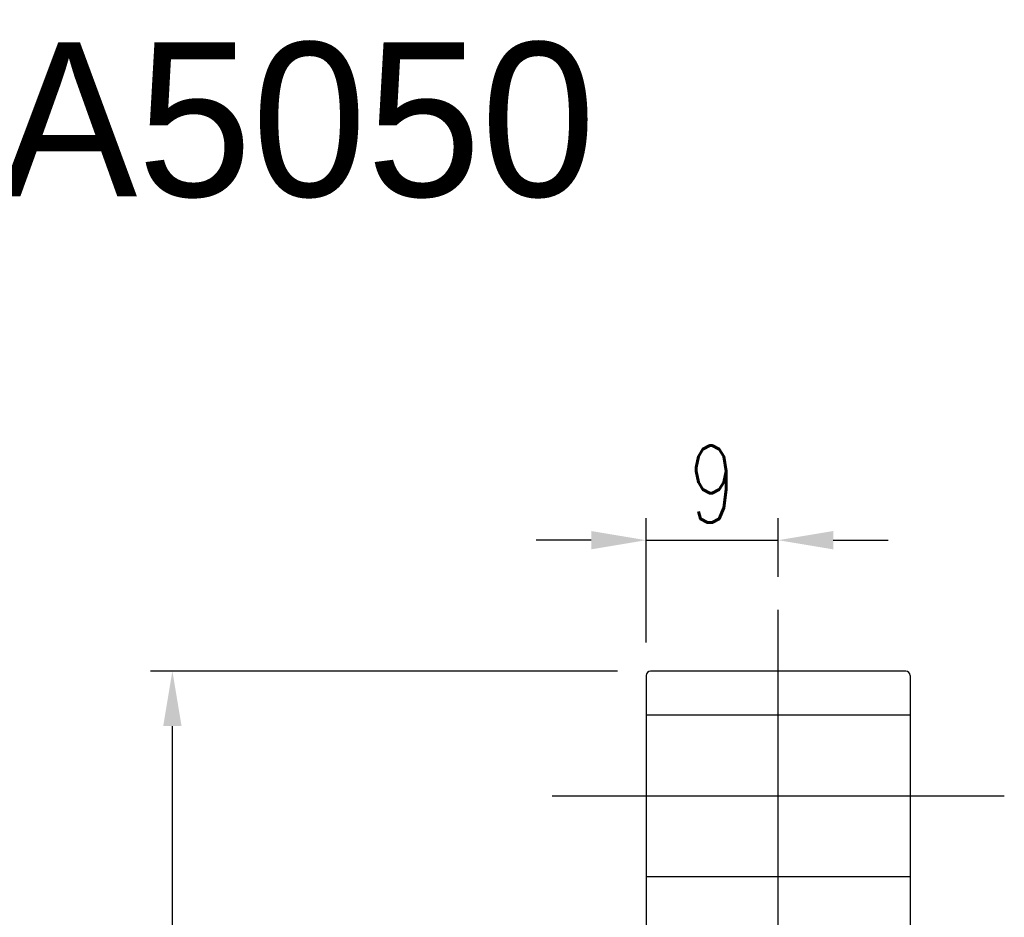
# Model space of a CAD drawing. Extents: x 0 to 906, y -19 to 705.
# Tile 55 of 55: x 147 to 214, y 132 to 193. Entities that reach past the tile are written whole.
import ezdxf
from ezdxf.enums import TextEntityAlignment as Align
from ezdxf.lldxf.tags import DXFTag

# ---------------------------------------------------------------- set-up
doc = ezdxf.new("R2010")
doc.units = 0
doc.header["$LTSCALE"] = 2
doc.header["$MEASUREMENT"] = 0
for name, color, linetype in [('CHA', 7, 'Continuous'), ('CL', 1, 'CENTER'), ('HID', 2, 'DASHED'), ('OUT', 3, 'Continuous')]:
    doc.layers.add(name, color=color, linetype=linetype)
doc.styles.add('DIM-7', font='SIMPLEX.shx', dxfattribs={"width": 0.7, "bigfont": 'chineset.shx'})
doc.styles.add('T', font='txt')
tags = doc.linetypes.add('CENTER', pattern=[2, 1.25, -0.25, 0.25, -0.25]).pattern_tags.tags
tags[10:11] = [DXFTag(74, 4), DXFTag(75, 0), DXFTag(340, '0'), DXFTag(46, 0.0), DXFTag(50, 0.0), DXFTag(44, 0.0), DXFTag(45, 0.0)]
tags[8:9] = [DXFTag(74, 4), DXFTag(75, 0), DXFTag(340, '0'), DXFTag(46, 0.0), DXFTag(50, 0.0), DXFTag(44, 0.0), DXFTag(45, 0.0)]
tags[6:7] = [DXFTag(74, 4), DXFTag(75, 0), DXFTag(340, '0'), DXFTag(46, 0.0), DXFTag(50, 0.0), DXFTag(44, 0.0), DXFTag(45, 0.0)]
tags[4:5] = [DXFTag(74, 4), DXFTag(75, 0), DXFTag(340, '0'), DXFTag(46, 0.0), DXFTag(50, 0.0), DXFTag(44, 0.0), DXFTag(45, 0.0)]
tags = doc.linetypes.add('DASHED', pattern=[0.75, 0.5, -0.25]).pattern_tags.tags
tags[6:7] = [DXFTag(74, 4), DXFTag(75, 0), DXFTag(340, '0'), DXFTag(46, 0.0), DXFTag(50, 0.0), DXFTag(44, 0.0), DXFTag(45, 0.0)]
tags[4:5] = [DXFTag(74, 4), DXFTag(75, 0), DXFTag(340, '0'), DXFTag(46, 0.0), DXFTag(50, 0.0), DXFTag(44, 0.0), DXFTag(45, 0.0)]
doc.dimstyles.new('CNS', dxfattribs={"dimtxt": 3.5, "dimasz": 2.5, "dimexe": 1, "dimexo": 1.5, "dimgap": 0.09, "dimtad": 0, "dimdsep": 46, "dimtxsty": 'DIM-7', "dimcen": 0.09, "dimclrd": 1, "dimclre": 1, "dimclrt": 4, "dimadec": 0, "dimazin": 0, "dimtfac": 1, "dimtix": 1, "dimtmove": 2, "dimatfit": 3, "dimfxl": 0, "dimtvp": 0.971429, "dimtolj": 1, "dimarcsym": 0})

# ---------------------------------------------------------------- blocks, each defined once
blk = doc.blocks.new('*D15')
at = {"layer": 'CHA', "lineweight": -2, "transparency": 16777216}
for p, q in [((187.934, 148.894), (156.083, 148.894)), ((157.583, 42.644), (157.583, 145.144)), ((187.934, 38.894), (156.083, 38.894))]:
    blk.add_line(p, q, dxfattribs=at)
at = {"layer": 'CHA', "transparency": 16777216}
for points in [[(156.958, 145.144), (158.208, 145.144), (157.583, 148.894)], [(156.958, 42.644), (158.208, 42.644), (157.583, 38.894)]]:
    blk.add_solid(points, dxfattribs=at)
at = {"layer": 'DEFPOINTS', "color": 0, "transparency": 16777216}
for p in [(157.583, 148.894), (190.184, 148.894), (190.184, 38.894)]:
    blk.add_point(p, dxfattribs=at)
at = {"layer": 'CHA', "transparency": 16777216, "insert": (153.758, 93.894), "char_height": 5.25, "attachment_point": 5, "rotation": 90, "style": 'DIM-7'}
blk.add_mtext('\\A1;%%C110', dxfattribs=at)
blk = doc.blocks.new('*D18')
at = {"layer": 'CHA', "lineweight": -2, "transparency": 16777216}
for p, q in [((189.884, 150.844), (189.884, 159.315)), ((198.884, 155.322), (198.884, 159.315)), ((186.134, 157.815), (182.384, 157.815)), ((189.884, 157.815), (198.884, 157.815)), ((202.634, 157.815), (206.384, 157.815))]:
    blk.add_line(p, q, dxfattribs=at)
at = {"layer": 'CHA', "transparency": 16777216}
for points in [[(186.134, 158.44), (186.134, 157.19), (189.884, 157.815)], [(202.634, 158.44), (202.634, 157.19), (198.884, 157.815)]]:
    blk.add_solid(points, dxfattribs=at)
at = {"layer": 'DEFPOINTS', "color": 0, "transparency": 16777216}
for p in [(198.884, 157.815), (198.884, 153.072), (189.884, 148.594)]:
    blk.add_point(p, dxfattribs=at)
at = {"layer": 'CHA', "transparency": 16777216, "insert": (194.384, 161.64), "char_height": 5.25, "attachment_point": 5, "style": 'DIM-7'}
blk.add_mtext('\\A1;9', dxfattribs=at)

msp = doc.modelspace()

# ---------------------------------------------------------------- linework, layer by layer
at = {"layer": 'CL', "color": 0, "ltscale": 3}
for p, q in [((198.884, 125.637), (198.884, 153.072)), ((183.471, 140.394), (214.296, 140.394))]:
    msp.add_line(p, q, dxfattribs=at)
at = {"layer": 'HID', "color": 0, "ltscale": 2.154286}
for p, q in [((207.884, 145.894), (189.884, 145.894)), ((189.884, 134.894), (207.884, 134.894))]:
    msp.add_line(p, q, dxfattribs=at)
at = {"layer": 'OUT', "color": 0}
for p, q in [((189.884, 148.594), (189.884, 128.804)), ((207.584, 148.894), (190.184, 148.894)), ((207.884, 148.594), (207.884, 128.804))]:
    msp.add_line(p, q, dxfattribs=at)
for centre, start, end in [((190.184, 148.594), 90, 180), ((207.584, 148.594), 0, 90)]:
    msp.add_arc(centre, 0.3, start, end, dxfattribs=at)

# ---------------------------------------------------------------- texts
at = {"layer": 'CHA', "color": 0, "style": 'T'}
msp.add_text('SFA5050', height=10.5, dxfattribs=at).set_placement((157.16, 186.501), align=Align.MIDDLE)

# ---------------------------------------------------------------- dimensions: what is measured, and where the dimension line sits
at = {"layer": 'CHA', "color": 0}
dim = msp.add_linear_dim(base=(198.884, 157.815), p1=(189.884, 148.594), p2=(198.884, 153.072), dimstyle='CNS', override={"dimscale": 1.5, "dimgap": 0.8, "dimtad": 1, "dimclrd": 256, "dimclre": 256, "dimclrt": 256, "dimtix": 0, "dimtmove": 0}, dxfattribs=at)
dim.commit()
dim.dimension.update_dxf_attribs({"geometry": '*D18', "text_midpoint": (194.384, 161.64)})
dim = msp.add_linear_dim(base=(157.583, 148.894), p1=(190.184, 38.894), p2=(190.184, 148.894), angle=90, text='%%C<>', dimstyle='CNS', override={"dimscale": 1.5, "dimgap": 0.8, "dimtad": 1, "dimclrd": 256, "dimclre": 256, "dimclrt": 256, "dimtix": 0, "dimtmove": 0}, dxfattribs=at)
dim.commit()
dim.dimension.update_dxf_attribs({"geometry": '*D15', "text_midpoint": (153.758, 93.894)})

doc.saveas('drawing.dxf')
